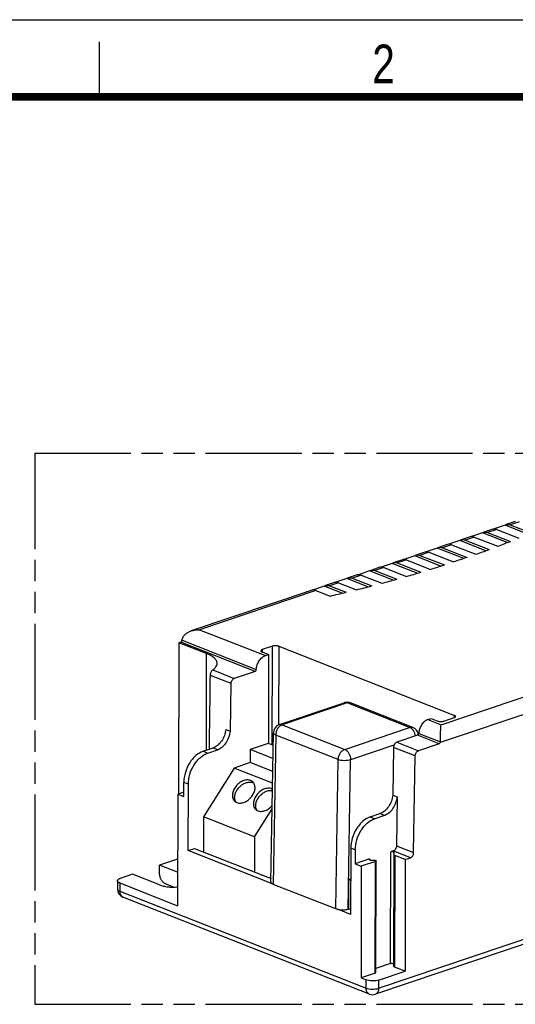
# Model space of a CAD drawing. Header units: millimetres. Extents: x 0 to 210, y 0 to 297.
# Tile 4 of 6: x 49 to 94, y 208 to 297. Entities that reach past the tile are written whole.
import ezdxf

# ---------------------------------------------------------------- set-up
doc = ezdxf.new("R2010")
doc.units = ezdxf.units.MM
doc.header["$LTSCALE"] = 19.36
doc.linetypes.add('PHANTOM', pattern=[0.8, 0.45, -0.05, 0.1, -0.05, 0.1, -0.05])
doc.layers.get('0').update_dxf_attribs({"linetype": 'CONTINUOUS'})
doc.layers.add('DEFAULT_3', color=7, linetype='PHANTOM')
doc.styles.add('TEXTSTYLE_2', font='txt', dxfattribs={"width": 0.75})

msp = doc.modelspace()

# ---------------------------------------------------------------- linework, layer by layer
at = {"color": 2, "linetype": 'Continuous'}
for p, q in [((0, 297), (210, 297)), ((56, 290), (56, 295))]:
    msp.add_line(p, q, dxfattribs=at)
at = {"color": 7, "linetype": 'Continuous'}
for p, q in [((92.77656, 251.13581), (91.77974, 250.79954)), ((94.84897, 250.3206), (92.77656, 251.13581)), ((93.7085, 251.46837), (92.88881, 251.19186)), ((93.24919, 251.17359), (95.12314, 250.43646)), ((90.72735, 250.44453), (89.73053, 250.10826)), ((92.97579, 249.56008), (90.72735, 250.44453)), ((91.65928, 250.77709), (90.8396, 250.50057)), ((91.19998, 250.48231), (93.25997, 249.67199)), ((92.01967, 250.75882), (94.01328, 249.97461)), ((87.56086, 249.39452), (86.74117, 249.118)), ((88.67813, 249.75324), (87.68132, 249.41698)), ((87.92124, 249.37625), (90.14019, 248.5034)), ((91.03591, 248.82578), (88.67813, 249.75324)), ((89.61007, 250.0858), (88.79038, 249.80929)), ((89.15077, 249.79102), (91.33002, 248.93379)), ((89.97045, 250.06754), (92.10998, 249.22593)), ((84.57971, 248.37067), (83.58289, 248.03441)), ((86.95742, 247.43537), (84.57971, 248.37067)), ((85.51164, 248.70323), (84.69196, 248.42672)), ((85.05234, 248.40845), (87.27129, 247.5356)), ((86.62892, 249.06196), (85.6321, 248.72569)), ((85.87203, 248.68497), (88.10647, 247.80602)), ((89.02986, 248.11752), (86.62892, 249.06196)), ((87.10155, 249.09974), (89.33482, 248.22126)), ((82.53049, 247.67939), (81.53368, 247.34312)), ((84.81887, 246.77923), (82.53049, 247.67939)), ((83.46243, 248.01195), (82.64274, 247.73543)), ((83.00313, 247.71717), (85.14265, 246.87556)), ((83.82281, 247.99368), (86.00206, 247.13645)), ((79.364, 246.62938), (78.54432, 246.35286)), ((80.48128, 246.98811), (79.48446, 246.65184)), ((79.72438, 246.61112), (81.59833, 245.87398)), ((82.61377, 246.14927), (80.48128, 246.98811)), ((81.41322, 247.32066), (80.59353, 247.04415)), ((80.95391, 247.02589), (82.94753, 246.24167)), ((81.7736, 247.3024), (83.83358, 246.49208)), ((77.31479, 245.93809), (76.4951, 245.66158)), ((76.85548, 245.64332), (78.35543, 245.0533)), ((78.43207, 246.29682), (77.43525, 245.96055)), ((77.67517, 245.91983), (79.29561, 245.28241)), ((80.34155, 245.5457), (78.43207, 246.29682)), ((78.9047, 246.3346), (80.68538, 245.63415)), ((75.26557, 245.24681), (64.30892, 241.55067)), ((76.38285, 245.60554), (75.38603, 245.26927)), ((75.62596, 245.22855), (76.92448, 244.71776)), ((78.00138, 244.96887), (76.38285, 245.60554)), ((63.1984, 240.47729), (63.16714, 226.78343)), ((63.35531, 240.53022), (63.1984, 240.47729)), ((65.7056, 239.49105), (63.1984, 240.47729)), ((70.7297, 239.64632), (71.32938, 239.41043)), ((71.68665, 240.16831), (70.74987, 239.8523)), ((71.0348, 239.31106), (71.32938, 239.41043)), ((71.32938, 239.41043), (71.31098, 231.34877)), ((72.25198, 240.15984), (88.18863, 233.89097)), ((70.0973, 237.87818), (68.21867, 237.24444)), ((67.85622, 232.45294), (67.92513, 236.77971)), ((72.30163, 233.05196), (78.19426, 235.03979)), ((84.41248, 232.796), (78.74282, 235.02623)), ((85.7721, 233.51397), (86.06668, 233.61334)), ((86.06668, 233.61334), (86.66636, 233.37745)), ((87.23168, 233.36898), (88.16846, 233.685)), ((67.44736, 232.61377), (67.85622, 232.45294)), ((71.54194, 218.76406), (71.75745, 232.30666)), ((71.29522, 231.3488), (69.65585, 230.79578)), ((71.73942, 231.17407), (71.29522, 231.3488)), ((84.8346, 232.08109), (82.95597, 231.44735)), ((65.40077, 230.63731), (66.28435, 230.93538)), ((65.80963, 230.47648), (66.69321, 230.77455)), ((69.65585, 230.79578), (69.65313, 229.6038)), ((71.72048, 229.98363), (69.65585, 230.79578)), ((82.66243, 230.98262), (82.59352, 226.65585)), ((86.79718, 231.30909), (84.91854, 230.67535)), ((69.65313, 229.6038), (68.18941, 229.11002)), ((71.70161, 228.798), (69.65313, 229.6038)), ((84.48533, 221.44089), (84.62501, 230.21062)), ((68.18941, 229.11002), (65.42961, 224.6803)), ((71.6847, 227.73511), (68.18941, 229.11002)), ((63.6363, 226.54335), (63.63919, 227.80975)), ((63.09114, 226.75779), (63.63721, 226.942)), ((64.03431, 221.62802), (64.04806, 227.64865)), ((136.63777, 227.354), (81.01626, 208.59056)), ((63.09114, 226.75779), (63.06802, 216.62599)), ((63.09114, 226.75779), (63.6363, 226.54335)), ((82.59285, 226.65612), (82.99967, 226.49609)), ((82.99967, 226.49609), (82.9289, 222.05313)), ((70.06347, 222.85751), (71.64754, 225.40009)), ((65.42961, 224.6803), (65.42238, 221.50982)), ((70.06347, 222.85751), (65.42961, 224.6803)), ((80.54555, 224.67993), (81.42913, 224.978)), ((81.83666, 224.8177), (80.95308, 224.51963)), ((70.06347, 222.85751), (70.05624, 219.68704)), ((64.03431, 221.62802), (64.6198, 221.82553)), ((71.60246, 218.651), (64.03431, 221.62802)), ((64.6198, 221.82553), (71.54729, 219.10052)), ((78.78536, 221.85181), (78.77161, 215.83093)), ((79.1915, 221.69205), (79.18861, 220.42566)), ((82.63537, 221.5884), (82.41767, 221.51496)), ((63.07768, 220.85854), (61.43702, 220.30508)), ((80.49115, 220.86506), (79.18861, 220.42566)), ((81.02536, 220.64692), (79.73377, 220.21122)), ((80.58056, 220.76435), (80.93594, 220.74764)), ((81.0532, 210.55765), (81.07632, 220.68945)), ((82.7182, 221.25099), (82.68649, 221.47476)), ((83.73162, 220.82092), (82.78522, 221.1932)), ((83.73162, 220.82092), (83.70849, 210.68912)), ((83.73162, 220.82092), (84.1918, 220.97616)), ((61.43532, 219.56009), (61.43702, 220.30508)), ((63.07494, 219.66078), (61.43702, 220.30508)), ((79.18861, 220.42566), (79.73377, 220.21122)), ((79.73377, 220.21122), (79.71064, 210.07942)), ((57.6107, 218.88765), (57.609, 218.14266)), ((58.97797, 219.47553), (57.86554, 219.10026)), ((61.43119, 218.51053), (58.97797, 219.47553)), ((78.59388, 216.32866), (78.59997, 218.9972)), ((78.77898, 219.05759), (78.59987, 218.99717)), ((78.59997, 218.9972), (78.77868, 218.9269)), ((57.82521, 218.68831), (63.06802, 216.62599)), ((62.70615, 218.31454), (61.97878, 218.60066)), ((77.42607, 216.33306), (71.75641, 218.56329)), ((80.46769, 208.60412), (58.11615, 217.39636)), ((78.77124, 215.83107), (77.65433, 216.27042)), ((78.55699, 216.31622), (78.59386, 216.32865)), ((78.59386, 216.32865), (78.77259, 216.25835)), ((82.39455, 211.38316), (81.05405, 210.93095)), ((82.66336, 211.34296), (82.69508, 211.11919)), ((83.70849, 210.68912), (82.7621, 211.0614)), ((81.00223, 210.51512), (79.71064, 210.07942)), ((79.71064, 210.07942), (80.17675, 209.89607)), ((81.3074, 209.87913), (83.70849, 210.68912))]:
    msp.add_line(p, q, dxfattribs=at)
at = {"color": 9, "linetype": 'Continuous'}
for p, q in [((94.06888, 251.45011), (93.24919, 251.17359)), ((92.01967, 250.75882), (91.19998, 250.48231)), ((87.92124, 249.37625), (87.10155, 249.09974)), ((89.97045, 250.06754), (89.15077, 249.79102)), ((85.87203, 248.68497), (85.05234, 248.40845)), ((83.82281, 247.99368), (83.00313, 247.71717)), ((79.72438, 246.61112), (78.9047, 246.3346)), ((81.7736, 247.3024), (80.95391, 247.02589)), ((77.67517, 245.91983), (76.85548, 245.64332)), ((131.65856, 246.51713), (86.89876, 231.4178)), ((75.62596, 245.22855), (65.05604, 241.66288)), ((65.05604, 241.66288), (71.0348, 239.31106)), ((70.0973, 237.87818), (63.35531, 240.53022)), ((63.47399, 240.70874), (70.21449, 238.05728)), ((65.68561, 230.7334), (65.7056, 239.49105)), ((70.74987, 239.8523), (70.74938, 239.63858)), ((71.66619, 231.20288), (71.68665, 240.16831)), ((72.25198, 240.15984), (72.23569, 233.02626)), ((66.25887, 238.01535), (68.21867, 237.24444)), ((67.92513, 236.77971), (66.04497, 237.51929)), ((86.97145, 233.04219), (97.54137, 236.60786)), ((78.45168, 235.02674), (72.55905, 233.03892)), ((84.12134, 232.79652), (78.45168, 235.02674)), ((85.7721, 233.51397), (86.97145, 233.04219)), ((88.18818, 233.69284), (88.18863, 233.89097)), ((71.75745, 232.30659), (71.75745, 232.30666)), ((72.55905, 233.03892), (78.22871, 230.80869)), ((78.22871, 230.80869), (84.12134, 232.79652)), ((84.95179, 232.2602), (86.91287, 231.48878)), ((71.97197, 232.10944), (71.75641, 218.56329)), ((77.64163, 229.87921), (71.97197, 232.10944)), ((82.95597, 231.44735), (84.91854, 230.67535)), ((86.79718, 231.30909), (84.8346, 232.08109)), ((65.40077, 230.63731), (65.80964, 230.47648)), ((66.69322, 230.77455), (66.28435, 230.93538)), ((82.70331, 231.1754), (78.77224, 229.84928)), ((84.62501, 230.21062), (82.66176, 230.98288)), ((77.42607, 216.33306), (77.64163, 229.87921)), ((78.55698, 216.31621), (78.77224, 229.84928)), ((64.04806, 227.64892), (63.63919, 227.80975)), ((81.3057, 209.13415), (136.92721, 227.89758)), ((80.54555, 224.67993), (80.95308, 224.51963)), ((81.83666, 224.8177), (81.42913, 224.978)), ((79.1915, 221.69205), (78.78459, 221.85211)), ((82.39455, 211.38316), (82.41767, 221.51496)), ((84.1918, 220.97616), (82.63537, 221.5884)), ((82.9289, 222.05313), (84.48533, 221.44089)), ((80.49115, 220.86506), (80.49095, 220.78019)), ((81.00223, 210.51512), (81.02536, 220.64692)), ((82.68649, 221.47476), (82.66336, 211.34296)), ((82.69508, 211.11919), (82.7182, 221.25099)), ((82.78522, 221.1932), (82.7621, 211.0614)), ((57.82521, 218.68831), (57.82351, 217.94332)), ((57.82351, 217.94332), (80.17505, 209.15108)), ((80.17505, 209.15108), (80.17675, 209.89607)), ((81.3074, 209.87913), (81.3057, 209.13415))]:
    msp.add_line(p, q, dxfattribs=at)
at = {"color": 7, "linetype": 'Continuous', "const_width": 0.7}
msp.add_lwpolyline([(7, 290), (203, 290)], dxfattribs=at)
at = {"color": 7, "linetype": 'Continuous'}
for centre, radius, start, end in [((61.04864, 331.0108), 87.4847, 290.7964381, 291.604271), ((58.44799, 337.97827), 94.92179, 289.5042606, 290.268001), ((53.53885, 352.58001), 110.32771, 287.1121809, 287.8031511), ((51.25211, 360.13938), 118.22547, 285.9970346, 286.6581153), ((47.06079, 375.5696), 134.21563, 283.8966847, 284.5086793), ((49.09001, 367.8171), 126.20189, 284.9270955, 285.5619771), ((45.17158, 383.35076), 142.22291, 282.9006678, 283.4927774), ((78.44995, 234.28051), 0.80124, 68.5567278, 108.6132736), ((72.55737, 232.29391), 0.80002, 108.6424937, 179.0922263), ((84.11959, 232.0515), 0.80005, 14.2424885, 68.5250472), ((84.11635, 232.05108), 0.80329, 6.8074984, 14.2146143), ((69.66411, 227.19041), 0.64253, 60.0919235, 68.5550088), ((71.36523, 226.63219), 0.64386, 60.9637297, 68.5502983), ((68.90714, 226.37949), 0.65024, 203.2920576, 213.0627503), ((70.8152, 225.62894), 0.65024, 203.2920576, 213.0627503), ((80.59927, 221.16832), 0.40441, 262.1734033, 267.3486607), ((58.40902, 218.14085), 0.80003, 179.8704521, 248.5261002), ((80.76054, 209.34848), 0.7999, 248.5245157, 288.6440823)]:
    msp.add_arc(centre, radius, start, end, dxfattribs=at)
at = {"color": 9, "linetype": 'Continuous'}
msp.add_arc((78.60653, 234.67962), 0.37245, 68.5342477, 73.4149279, dxfattribs=at)
at = {"color": 7, "linetype": 'Continuous'}
msp.add_ellipse((63.01376, 195.96451), major_axis=(3.01455, 190.00731), ratio=0.01279041, start_param=-1.38608055, end_param=-1.35011038, dxfattribs=at)
for points in [[(92.77656, 251.13581), (92.81113, 251.15935), (92.84919, 251.17846), (92.88882, 251.19184)], [(90.72735, 250.44453), (90.76192, 250.46806), (90.79998, 250.48718), (90.8396, 250.50056)], [(88.67813, 249.75324), (88.7127, 249.77678), (88.75077, 249.79589), (88.79039, 249.80927)], [(84.57971, 248.37067), (84.61428, 248.39421), (84.65234, 248.41333), (84.69196, 248.42671)], [(86.62892, 249.06196), (86.66349, 249.08549), (86.70155, 249.10461), (86.74118, 249.11799)], [(82.53049, 247.67939), (82.56506, 247.70293), (82.60313, 247.72204), (82.64275, 247.73542)], [(80.48128, 246.98811), (80.51585, 247.01164), (80.55391, 247.03076), (80.59353, 247.04414)], [(76.38285, 245.60554), (76.41742, 245.62907), (76.45548, 245.64819), (76.49511, 245.66157)], [(78.43207, 246.29682), (78.46664, 246.32036), (78.5047, 246.33947), (78.54432, 246.35285)], [(86.91287, 231.48878), (86.91274, 231.46466), (86.90763, 231.44023), (86.89876, 231.4178)]]:
    msp.add_open_spline(points, degree=3, dxfattribs=at)
for points, knots in [([(92.88882, 251.19184), (92.94448, 251.21064), (93.06911, 251.22636), (93.19016, 251.19682), (93.24919, 251.17359)], [0, 0, 0, 0, 0.48082181, 1, 1, 1, 1]), ([(89.97045, 250.06754), (89.91142, 250.09076), (89.79037, 250.12031), (89.66574, 250.10459), (89.61007, 250.08579)], [0, 0, 0, 0, 0.51917819, 1, 1, 1, 1]), ([(90.8396, 250.50056), (90.89527, 250.51936), (91.0199, 250.53508), (91.14094, 250.50553), (91.19998, 250.48231)], [0, 0, 0, 0, 0.48082181, 1, 1, 1, 1]), ([(92.01967, 250.75882), (91.96063, 250.78204), (91.83959, 250.81159), (91.71495, 250.79587), (91.65929, 250.77707)], [0, 0, 0, 0, 0.51917819, 1, 1, 1, 1]), ([(87.92124, 249.37625), (87.8622, 249.39948), (87.74116, 249.42902), (87.61652, 249.4133), (87.56086, 249.3945)], [0, 0, 0, 0, 0.51917819, 1, 1, 1, 1]), ([(88.79039, 249.80927), (88.84605, 249.82807), (88.97069, 249.8438), (89.09173, 249.81425), (89.15077, 249.79102)], [0, 0, 0, 0, 0.48082181, 1, 1, 1, 1]), ([(84.69196, 248.42671), (84.74763, 248.4455), (84.87226, 248.46123), (84.9933, 248.43168), (85.05234, 248.40845)], [0, 0, 0, 0, 0.48082181, 1, 1, 1, 1]), ([(85.87202, 248.68497), (85.81299, 248.70819), (85.69195, 248.73774), (85.56731, 248.72202), (85.51165, 248.70322)], [0, 0, 0, 0, 0.51917819, 1, 1, 1, 1]), ([(86.74118, 249.11799), (86.79684, 249.13679), (86.92147, 249.15251), (87.04252, 249.12296), (87.10155, 249.09974)], [0, 0, 0, 0, 0.48082181, 1, 1, 1, 1]), ([(82.64275, 247.73542), (82.69841, 247.75422), (82.82305, 247.76994), (82.94409, 247.74039), (83.00313, 247.71717)], [0, 0, 0, 0, 0.48082181, 1, 1, 1, 1]), ([(83.82281, 247.99368), (83.76378, 248.01691), (83.64273, 248.04646), (83.5181, 248.03073), (83.46243, 248.01193)], [0, 0, 0, 0, 0.51917819, 1, 1, 1, 1]), ([(89.336, 248.22079), (89.13144, 248.15033), (88.72056, 248.01511), (88.31174, 247.87383), (88.10647, 247.80602)], [0, 0, 0, 0, 0.50020937, 1, 1, 1, 1]), ([(79.72438, 246.61112), (79.66535, 246.63434), (79.5443, 246.66389), (79.41967, 246.64816), (79.36401, 246.62937)], [0, 0, 0, 0, 0.51917819, 1, 1, 1, 1]), ([(80.59353, 247.04414), (80.6492, 247.06293), (80.77383, 247.07866), (80.89488, 247.04911), (80.95391, 247.02589)], [0, 0, 0, 0, 0.48082181, 1, 1, 1, 1]), ([(81.7736, 247.3024), (81.71456, 247.32562), (81.59352, 247.35517), (81.46888, 247.33945), (81.41322, 247.32065)], [0, 0, 0, 0, 0.51917819, 1, 1, 1, 1]), ([(76.49511, 245.66157), (76.55077, 245.68036), (76.67541, 245.69609), (76.79645, 245.66654), (76.85548, 245.64332)], [0, 0, 0, 0, 0.48082181, 1, 1, 1, 1]), ([(77.67517, 245.91983), (77.61613, 245.94305), (77.49509, 245.9726), (77.37046, 245.95688), (77.31479, 245.93808)], [0, 0, 0, 0, 0.51917819, 1, 1, 1, 1]), ([(78.54432, 246.35285), (78.59998, 246.37165), (78.72462, 246.38737), (78.84566, 246.35782), (78.9047, 246.3346)], [0, 0, 0, 0, 0.48082181, 1, 1, 1, 1]), ([(75.62596, 245.22855), (75.56692, 245.25177), (75.44588, 245.28132), (75.32124, 245.26559), (75.26558, 245.2468)], [0, 0, 0, 0, 0.51917819, 1, 1, 1, 1]), ([(63.47399, 240.70874), (63.4789, 240.75916), (63.49919, 240.85952), (63.56273, 240.99984), (63.65196, 241.12659), (63.75686, 241.24261), (63.87884, 241.34285), (64.01545, 241.42347), (64.15911, 241.49292), (64.25839, 241.53276), (64.30898, 241.55044)], [0, 0, 0, 0, 0.12151298, 0.24327144, 0.36671533, 0.49194293, 0.61746585, 0.74373432, 0.87145853, 1, 1, 1, 1]), ([(64.30898, 241.55044), (64.42784, 241.59199), (64.67608, 241.64796), (64.92924, 241.66477), (65.05604, 241.66288)], [0, 0, 0, 0, 0.49820519, 1, 1, 1, 1]), ([(63.39538, 240.55272), (63.39222, 240.55019), (63.37986, 240.54107), (63.36603, 240.53384), (63.35531, 240.53022)], [0, 0, 0, 0, 0.26329206, 1, 1, 1, 1]), ([(63.45689, 240.63893), (63.45348, 240.63032), (63.43849, 240.59815), (63.41589, 240.5691), (63.39538, 240.55272)], [0, 0, 0, 0, 0.26081721, 1, 1, 1, 1]), ([(63.45689, 240.63893), (63.45915, 240.64464), (63.4672, 240.66725), (63.47226, 240.69096), (63.47399, 240.70874)], [0, 0, 0, 0, 0.25584979, 1, 1, 1, 1]), ([(66.65613, 238.60773), (66.65622, 238.64841), (66.64532, 238.73237), (66.59676, 238.85474), (66.51741, 238.97379), (66.36371, 239.13596), (66.09331, 239.32193), (65.84474, 239.43632), (65.7056, 239.49105)], [0, 0, 0, 0, 0.08926347, 0.18341767, 0.2865015, 0.40132924, 0.67189437, 1, 1, 1, 1]), ([(70.62247, 239.74599), (70.62244, 239.73663), (70.63027, 239.70945), (70.66947, 239.67342), (70.70722, 239.65516), (70.7297, 239.64632)], [0, 0, 0, 0, 0.1828326, 0.52802148, 1, 1, 1, 1]), ([(70.74987, 239.8523), (70.73146, 239.84608), (70.69846, 239.83287), (70.65731, 239.80767), (70.62986, 239.7792), (70.6225, 239.75627), (70.62247, 239.74599)], [0, 0, 0, 0, 0.33360639, 0.60773165, 0.82354426, 1, 1, 1, 1]), ([(72.25198, 240.15984), (72.21135, 240.17583), (72.11872, 240.19816), (71.97293, 240.21022), (71.82514, 240.20231), (71.72963, 240.18281), (71.68665, 240.16831)], [0, 0, 0, 0, 0.22826477, 0.49397117, 0.76286987, 1, 1, 1, 1]), ([(66.25887, 238.01535), (66.31936, 238.05778), (66.4277, 238.14446), (66.55657, 238.29197), (66.63711, 238.44689), (66.65602, 238.55581), (66.65613, 238.60773)], [0, 0, 0, 0, 0.29982299, 0.56047887, 0.78931179, 1, 1, 1, 1]), ([(70.21449, 238.05729), (70.22143, 238.19438), (70.27585, 238.46967), (70.45381, 238.84173), (70.70743, 239.14055), (70.92454, 239.27386), (71.0348, 239.31106)], [0, 0, 0, 0, 0.26162599, 0.52748854, 0.7782047, 1, 1, 1, 1]), ([(66.04497, 237.51929), (66.04631, 237.62236), (66.08338, 237.77262), (66.17415, 237.93336), (66.22985, 237.99499), (66.25887, 238.01535)], [0, 0, 0, 0, 0.55882315, 0.80778127, 1, 1, 1, 1]), ([(70.0973, 237.87818), (70.11305, 237.88349), (70.17701, 237.92279), (70.2116, 238.00038), (70.21449, 238.05729)], [0, 0, 0, 0, 0.22582472, 1, 1, 1, 1]), ([(67.92513, 236.77971), (67.92593, 236.82987), (67.94352, 236.93178), (68.02221, 237.10633), (68.13322, 237.21562), (68.21867, 237.24444)], [0, 0, 0, 0, 0.26167178, 0.52959641, 1, 1, 1, 1]), ([(85.7721, 233.51397), (85.66184, 233.47677), (85.44473, 233.34346), (85.19111, 233.04464), (85.01315, 232.67258), (84.95873, 232.39729), (84.95179, 232.2602)], [0, 0, 0, 0, 0.22179549, 0.47251172, 0.73837426, 1, 1, 1, 1]), ([(86.66636, 233.37745), (86.70698, 233.36147), (86.79961, 233.33914), (86.9454, 233.32707), (87.09319, 233.33498), (87.1887, 233.35448), (87.23168, 233.36898)], [0, 0, 0, 0, 0.22826477, 0.49397117, 0.76286987, 1, 1, 1, 1]), ([(88.16846, 233.685), (88.18688, 233.69121), (88.21987, 233.70442), (88.26102, 233.72963), (88.28848, 233.75809), (88.29583, 233.78103), (88.29586, 233.79131)], [0, 0, 0, 0, 0.33360639, 0.60773165, 0.82354426, 1, 1, 1, 1]), ([(88.29586, 233.79131), (88.29589, 233.80067), (88.28806, 233.82785), (88.24886, 233.86387), (88.21111, 233.88213), (88.18863, 233.89097)], [0, 0, 0, 0, 0.1828326, 0.52802148, 1, 1, 1, 1]), ([(67.44736, 232.61377), (67.42745, 232.42674), (67.33727, 232.05588), (67.08034, 231.55849), (66.72848, 231.16229), (66.43368, 230.98575), (66.28435, 230.93538)], [0, 0, 0, 0, 0.26409727, 0.52946063, 0.7787229, 1, 1, 1, 1]), ([(66.69321, 230.77455), (66.84254, 230.82492), (67.13734, 231.00146), (67.4892, 231.39766), (67.74613, 231.89505), (67.83631, 232.26591), (67.85622, 232.45294)], [0, 0, 0, 0, 0.22127703, 0.47053928, 0.73590266, 1, 1, 1, 1]), ([(84.95179, 232.2602), (84.9508, 232.24062), (84.93708, 232.16908), (84.88552, 232.09827), (84.8346, 232.08109)], [0, 0, 0, 0, 0.26733622, 1, 1, 1, 1]), ([(86.91287, 231.48878), (86.91463, 231.80936), (86.92492, 232.24651), (86.94993, 232.76417), (86.96355, 232.96143), (86.97145, 233.04219)], [0, 0, 0, 0, 0.61856886, 0.84344281, 1, 1, 1, 1]), ([(82.95597, 231.44735), (82.87052, 231.41852), (82.75951, 231.30924), (82.68082, 231.13469), (82.66323, 231.03277), (82.66243, 230.98262)], [0, 0, 0, 0, 0.47040352, 0.73832819, 1, 1, 1, 1]), ([(86.79718, 231.30909), (86.8079, 231.3127), (86.85315, 231.33638), (86.88435, 231.38138), (86.89876, 231.4178)], [0, 0, 0, 0, 0.22415299, 1, 1, 1, 1]), ([(65.40077, 230.63731), (65.1541, 230.5541), (64.80001, 230.33214), (64.41137, 229.93329), (64.05441, 229.43865), (63.73844, 228.7302), (63.63989, 228.11327), (63.63919, 227.80974)], [0, 0, 0, 0, 0.22220396, 0.34555254, 0.47481944, 0.74091634, 1, 1, 1, 1]), ([(64.04806, 227.64865), (64.04875, 227.9522), (64.14723, 228.56917), (64.4632, 229.27769), (64.82016, 229.77238), (65.20882, 230.17128), (65.56295, 230.39326), (65.80963, 230.47648)], [0, 0, 0, 0, 0.25907899, 0.52517672, 0.65444497, 0.77779485, 1, 1, 1, 1]), ([(84.62501, 230.21062), (84.62581, 230.26077), (84.64339, 230.36269), (84.72208, 230.53723), (84.8331, 230.64652), (84.91854, 230.67535)], [0, 0, 0, 0, 0.26167181, 0.52959648, 1, 1, 1, 1]), ([(69.69262, 227.98202), (69.59019, 228.02231), (69.34901, 228.05284), (68.98292, 227.95995), (68.63113, 227.75125), (68.33298, 227.45117), (68.12251, 227.09438), (68.02431, 226.72117), (68.05233, 226.41994), (68.14545, 226.22246), (68.21186, 226.14179), (68.24895, 226.10704)], [0, 0, 0, 0, 0.1103198, 0.23515544, 0.37253719, 0.51540741, 0.65483827, 0.7830611, 0.89659187, 0.94906231, 1, 1, 1, 1]), ([(68.30989, 226.12238), (68.27302, 226.20781), (68.23271, 226.4053), (68.27117, 226.71648), (68.39736, 227.03135), (68.59992, 227.32382), (68.8612, 227.56964), (69.1594, 227.74766), (69.46949, 227.84262), (69.67867, 227.84285), (69.774, 227.82446)], [0, 0, 0, 0, 0.10691609, 0.22570681, 0.3557276, 0.49289912, 0.63133585, 0.76485488, 0.88845343, 1, 1, 1, 1]), ([(68.447, 225.98268), (68.54943, 225.94239), (68.79061, 225.91187), (69.1567, 226.00475), (69.50849, 226.21345), (69.80665, 226.51353), (70.01711, 226.87033), (70.11531, 227.24353), (70.08729, 227.54476), (69.99417, 227.74224), (69.92776, 227.82292), (69.89067, 227.85766)], [0, 0, 0, 0, 0.1103198, 0.23515544, 0.37253719, 0.51540741, 0.65483827, 0.7830611, 0.89659187, 0.94906231, 1, 1, 1, 1]), ([(69.89067, 227.85766), (69.87652, 227.87093), (69.81686, 227.92162), (69.74736, 227.96049), (69.69262, 227.98202)], [0, 0, 0, 0, 0.24802794, 1, 1, 1, 1]), ([(69.774, 227.82446), (69.78484, 227.82237), (69.82727, 227.81323), (69.86891, 227.8003), (69.89902, 227.78846)], [0, 0, 0, 0, 0.2544875, 1, 1, 1, 1]), ([(71.60068, 227.23146), (71.49825, 227.27175), (71.25707, 227.30228), (70.89098, 227.2094), (70.53919, 227.0007), (70.24103, 226.70061), (70.03057, 226.34382), (69.93237, 225.97062), (69.96039, 225.66939), (70.05351, 225.4719), (70.11992, 225.39123), (70.15701, 225.35648)], [0, 0, 0, 0, 0.1103198, 0.23515544, 0.37253719, 0.51540741, 0.65483827, 0.7830611, 0.89659187, 0.94906231, 1, 1, 1, 1]), ([(70.21795, 225.37182), (70.18121, 225.45695), (70.14091, 225.65362), (70.17873, 225.96364), (70.30375, 226.27752), (70.50479, 226.56943), (70.76445, 226.81531), (71.06117, 226.99416), (71.37019, 227.09075), (71.57906, 227.09273), (71.67451, 227.07532)], [0, 0, 0, 0, 0.10684175, 0.22550689, 0.35537657, 0.49242304, 0.63081623, 0.76441123, 0.88820551, 1, 1, 1, 1]), ([(68.24895, 226.10704), (68.26311, 226.09378), (68.32276, 226.04308), (68.39227, 226.00422), (68.447, 225.98268)], [0, 0, 0, 0, 0.24802794, 1, 1, 1, 1]), ([(82.59352, 226.65585), (82.57361, 226.46882), (82.48343, 226.09796), (82.2265, 225.60057), (81.87464, 225.20437), (81.57984, 225.02783), (81.43051, 224.97746)], [0, 0, 0, 0, 0.26409727, 0.52946063, 0.7787229, 1, 1, 1, 1]), ([(81.83666, 224.8177), (81.98598, 224.86807), (82.28079, 225.0446), (82.63265, 225.44081), (82.88957, 225.9382), (82.97976, 226.30906), (82.99967, 226.49609)], [0, 0, 0, 0, 0.22127703, 0.47053928, 0.73590266, 1, 1, 1, 1]), ([(70.15701, 225.35648), (70.17116, 225.34322), (70.23082, 225.29253), (70.30032, 225.25366), (70.35506, 225.23213)], [0, 0, 0, 0, 0.24802794, 1, 1, 1, 1]), ([(70.35506, 225.23213), (70.45266, 225.19374), (70.68084, 225.16213), (71.03008, 225.24192), (71.36982, 225.42941), (71.56649, 225.61267), (71.65428, 225.71642)], [0, 0, 0, 0, 0.21459656, 0.45613912, 0.72189935, 1, 1, 1, 1]), ([(80.54693, 224.67939), (80.30026, 224.59618), (79.94617, 224.37422), (79.55753, 223.97537), (79.20057, 223.48072), (78.88461, 222.77227), (78.78604, 222.15535), (78.78536, 221.85181)], [0, 0, 0, 0, 0.22220397, 0.34555256, 0.47481946, 0.74091631, 1, 1, 1, 1]), ([(79.1915, 221.69183), (79.19218, 221.99538), (79.29069, 222.61235), (79.60666, 223.32085), (79.96362, 223.81554), (80.35227, 224.21443), (80.70639, 224.43641), (80.95308, 224.51963)], [0, 0, 0, 0, 0.25907971, 0.52517727, 0.65444532, 0.77779502, 1, 1, 1, 1]), ([(82.68649, 221.47476), (82.68449, 221.48885), (82.65945, 221.50647), (82.62427, 221.51894), (82.57053, 221.53007), (82.50031, 221.53221), (82.44336, 221.52362), (82.41767, 221.51496)], [0, 0, 0, 0, 0.14899475, 0.26557691, 0.40513412, 0.7161699, 1, 1, 1, 1]), ([(82.9289, 222.05313), (82.9281, 222.00297), (82.91052, 221.90106), (82.83183, 221.72651), (82.72081, 221.61722), (82.63537, 221.5884)], [0, 0, 0, 0, 0.26167181, 0.52959648, 1, 1, 1, 1]), ([(80.44018, 220.82254), (80.44015, 220.80793), (80.46673, 220.78764), (80.50362, 220.77503), (80.52993, 220.76965), (80.5442, 220.76768)], [0, 0, 0, 0, 0.35726893, 0.64770043, 1, 1, 1, 1]), ([(80.49115, 220.86506), (80.47779, 220.86056), (80.45635, 220.85236), (80.44021, 220.83147), (80.44018, 220.82254)], [0, 0, 0, 0, 0.61229887, 1, 1, 1, 1]), ([(80.93594, 220.74764), (80.95436, 220.74678), (80.98927, 220.74262), (81.03712, 220.73064), (81.07637, 220.70802), (81.07632, 220.68945)], [0, 0, 0, 0, 0.34960291, 0.64792405, 1, 1, 1, 1]), ([(81.07632, 220.68945), (81.0763, 220.68052), (81.06016, 220.65962), (81.03871, 220.65143), (81.02536, 220.64692)], [0, 0, 0, 0, 0.38770082, 1, 1, 1, 1]), ([(82.78522, 221.1932), (82.76832, 221.19985), (82.74074, 221.21268), (82.71992, 221.23888), (82.7182, 221.25099)], [0, 0, 0, 0, 0.5977174, 1, 1, 1, 1]), ([(84.1918, 220.97616), (84.27725, 221.00498), (84.38826, 221.11427), (84.46695, 221.28882), (84.48454, 221.39073), (84.48533, 221.44089)], [0, 0, 0, 0, 0.47040352, 0.73832819, 1, 1, 1, 1]), ([(57.82521, 218.68831), (57.79384, 218.70065), (57.73769, 218.72652), (57.66815, 218.77439), (57.62243, 218.8276), (57.61069, 218.86893), (57.61074, 218.88765)], [0, 0, 0, 0, 0.3284751, 0.60003135, 0.81759634, 1, 1, 1, 1]), ([(57.61074, 218.88765), (57.6108, 218.9082), (57.62551, 218.95407), (57.68043, 219.011), (57.76271, 219.06141), (57.82871, 219.08784), (57.86554, 219.10026)], [0, 0, 0, 0, 0.17645582, 0.39226847, 0.66639355, 1, 1, 1, 1]), ([(61.97878, 218.60066), (61.90108, 218.63122), (61.74976, 218.73915), (61.57945, 218.97039), (61.46471, 219.25289), (61.43509, 219.45869), (61.43532, 219.56009)], [0, 0, 0, 0, 0.21656846, 0.46792383, 0.73698412, 1, 1, 1, 1]), ([(61.43119, 218.51053), (61.54323, 218.46646), (61.79272, 218.39474), (62.19441, 218.33075), (62.62839, 218.30622), (62.9247, 218.31761), (63.07241, 218.33093)], [0, 0, 0, 0, 0.21717694, 0.46612823, 0.73248649, 1, 1, 1, 1]), ([(71.54195, 218.76406), (71.54163, 218.74422), (71.5545, 218.70002), (71.58454, 218.66685), (71.60246, 218.651)], [0, 0, 0, 0, 0.45330095, 1, 1, 1, 1]), ([(71.75641, 218.56329), (71.74074, 218.56945), (71.68642, 218.59274), (71.6342, 218.62292), (71.60247, 218.65099)], [0, 0, 0, 0, 0.28438992, 1, 1, 1, 1]), ([(77.65433, 216.27042), (77.63339, 216.27427), (77.55604, 216.29007), (77.47974, 216.31195), (77.42607, 216.33306)], [0, 0, 0, 0, 0.26962362, 1, 1, 1, 1]), ([(77.65433, 216.27042), (77.80928, 216.24194), (78.04683, 216.22959), (78.34905, 216.26091), (78.49203, 216.29428), (78.55699, 216.31622)], [0, 0, 0, 0, 0.51886614, 0.77420959, 1, 1, 1, 1]), ([(82.39455, 211.38316), (82.42023, 211.39182), (82.47719, 211.40041), (82.5474, 211.39827), (82.60114, 211.38714), (82.63633, 211.37466), (82.66137, 211.35705), (82.66336, 211.34296)], [0, 0, 0, 0, 0.28383141, 0.5948675, 0.73442451, 0.85100608, 1, 1, 1, 1]), ([(82.69508, 211.11919), (82.69679, 211.10708), (82.71761, 211.08088), (82.74519, 211.06804), (82.7621, 211.0614)], [0, 0, 0, 0, 0.4022826, 1, 1, 1, 1]), ([(81.00223, 210.51512), (81.01559, 210.51963), (81.03703, 210.52782), (81.05317, 210.54872), (81.0532, 210.55765)], [0, 0, 0, 0, 0.61229887, 1, 1, 1, 1]), ([(81.3074, 209.87913), (81.22145, 209.85014), (81.03043, 209.81113), (80.73484, 209.79531), (80.44327, 209.81944), (80.25801, 209.8641), (80.17675, 209.89607)], [0, 0, 0, 0, 0.23713036, 0.50602912, 0.77173544, 1, 1, 1, 1])]:
    msp.add_open_spline(points, degree=3, knots=knots, dxfattribs=at)
at = {"color": 9, "linetype": 'Continuous'}
for points, knots in [([(78.45168, 235.02674), (78.40953, 235.04332), (78.32307, 235.06438), (78.23404, 235.05321), (78.19426, 235.03979)], [0, 0, 0, 0, 0.5189504, 1, 1, 1, 1]), ([(78.71284, 235.03657), (78.67195, 235.04875), (78.58252, 235.05905), (78.49479, 235.04129), (78.45168, 235.02674)], [0, 0, 0, 0, 0.48390856, 1, 1, 1, 1]), ([(71.97197, 232.10944), (71.94046, 232.12183), (71.88415, 232.14767), (71.81447, 232.19514), (71.76875, 232.24748), (71.75719, 232.28829), (71.75748, 232.30659)], [0, 0, 0, 0, 0.33162147, 0.60434888, 0.82075423, 1, 1, 1, 1]), ([(72.55905, 233.03892), (72.47779, 233.0115), (72.31806, 232.91193), (72.13395, 232.68905), (72.00815, 232.41298), (71.97357, 232.20976), (71.97197, 232.10944)], [0, 0, 0, 0, 0.22220026, 0.47388426, 0.7400398, 1, 1, 1, 1]), ([(72.30163, 233.05196), (72.34141, 233.06538), (72.43044, 233.07655), (72.5169, 233.0555), (72.55905, 233.03892)], [0, 0, 0, 0, 0.4810496, 1, 1, 1, 1]), ([(84.12134, 232.79652), (84.16961, 232.8128), (84.26845, 232.83134), (84.36815, 232.81344), (84.41248, 232.79601)], [0, 0, 0, 0, 0.5167859, 1, 1, 1, 1]), ([(84.64991, 232.01814), (84.63571, 232.10531), (84.58834, 232.2756), (84.46978, 232.50399), (84.31488, 232.68636), (84.18652, 232.77087), (84.12134, 232.79652)], [0, 0, 0, 0, 0.27136543, 0.53839569, 0.78477031, 1, 1, 1, 1]), ([(77.64163, 229.87921), (77.64323, 229.97953), (77.67781, 230.18275), (77.80361, 230.45882), (77.98772, 230.6817), (78.14745, 230.78128), (78.22871, 230.80869)], [0, 0, 0, 0, 0.2599602, 0.52611574, 0.77779974, 1, 1, 1, 1]), ([(78.22871, 230.80869), (78.30641, 230.77812), (78.45773, 230.6702), (78.62805, 230.43896), (78.74278, 230.15646), (78.7724, 229.95066), (78.77217, 229.84926)], [0, 0, 0, 0, 0.21656272, 0.4679228, 0.73698962, 1, 1, 1, 1]), ([(78.7724, 229.84933), (78.68623, 229.82216), (78.49502, 229.78662), (78.1996, 229.77484), (77.90817, 229.80174), (77.72299, 229.84721), (77.64163, 229.87921)], [0, 0, 0, 0, 0.23631803, 0.5052067, 0.7713389, 1, 1, 1, 1]), ([(57.60903, 218.14266), (57.60898, 218.12394), (57.62072, 218.08261), (57.66645, 218.02941), (57.73599, 217.98153), (57.79214, 217.95566), (57.82351, 217.94332)], [0, 0, 0, 0, 0.18240747, 0.39997849, 0.6715292, 1, 1, 1, 1]), ([(57.82351, 217.94332), (57.82336, 217.88082), (57.83484, 217.76088), (57.89167, 217.59773), (57.98563, 217.46946), (58.07149, 217.41393), (58.11615, 217.39636)], [0, 0, 0, 0, 0.28571561, 0.54565969, 0.78062653, 1, 1, 1, 1]), ([(80.46769, 208.60412), (80.42303, 208.62168), (80.33718, 208.67721), (80.24321, 208.80549), (80.18638, 208.96864), (80.17491, 209.08857), (80.17505, 209.15108)], [0, 0, 0, 0, 0.21937347, 0.45434031, 0.71428439, 1, 1, 1, 1]), ([(80.17505, 209.15108), (80.25631, 209.11912), (80.44156, 209.07446), (80.73314, 209.05032), (81.02873, 209.06614), (81.21975, 209.10515), (81.3057, 209.13415)], [0, 0, 0, 0, 0.22825864, 0.49397083, 0.76287571, 1, 1, 1, 1]), ([(81.3057, 209.13415), (81.30556, 209.07019), (81.29395, 208.94849), (81.23785, 208.78413), (81.1454, 208.65737), (81.06, 208.60532), (81.01626, 208.59056)], [0, 0, 0, 0, 0.29353806, 0.55626389, 0.78810872, 1, 1, 1, 1])]:
    msp.add_open_spline(points, degree=3, knots=knots, dxfattribs=at)
at = {"layer": 'DEFAULT_3', "color": 91, "linetype": 'PHANTOM', "true_color": 0x80ff80}
for p, q in [((50.12864, 257.68), (50.12864, 207.68)), ((50.12864, 257.68), (150.12864, 257.68)), ((50.12864, 207.68), (150.12864, 207.68))]:
    msp.add_line(p, q, dxfattribs=at)

# ---------------------------------------------------------------- texts
at = {"color": 5, "linetype": 'Continuous', "style": 'TEXTSTYLE_2', "width": 0.785714}
msp.add_text('2', height=3.5, dxfattribs=at).set_placement((80.73138, 291.23958))

doc.saveas('drawing.dxf')
